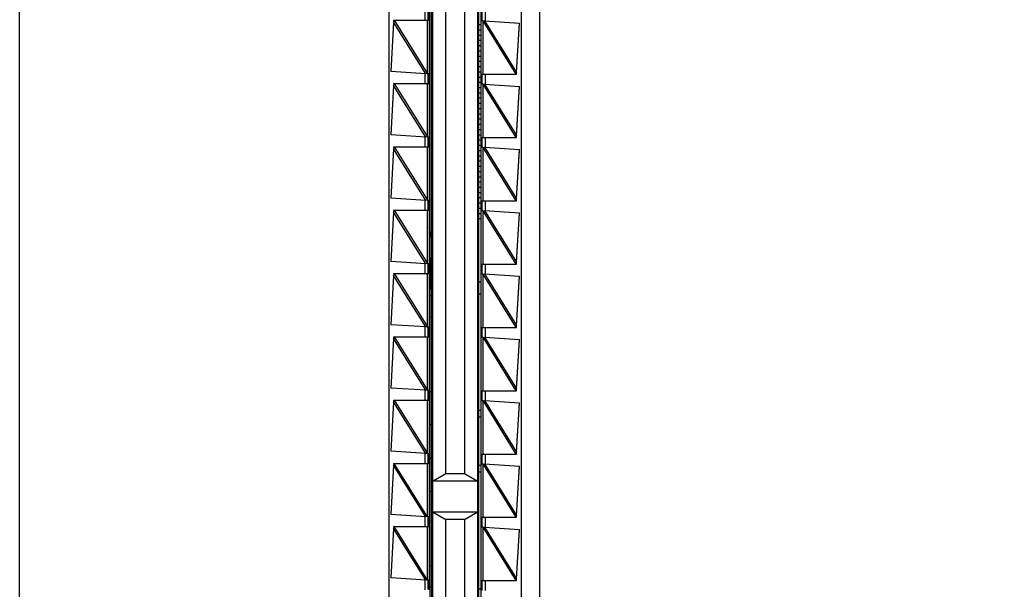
# Model space of a CAD drawing. Header units: inches. Extents: x 0 to 22, y 0 to 17.
# Tile 19 of 24: x 15.8 to 17.3, y 9.2 to 10. Entities that reach past the tile are written whole.
import ezdxf

# ---------------------------------------------------------------- set-up
doc = ezdxf.new("R2010")
doc.units = ezdxf.units.IN
doc.header["$LTSCALE"] = 1.21
doc.header["$MEASUREMENT"] = 0
doc.layers.get('0').update_dxf_attribs({"linetype": 'CONTINUOUS'})
doc.layers.add('DIMENSIONS', color=7, linetype='CONTINUOUS')
doc.styles.get("Standard").update_dxf_attribs({"font": 'txt', "width": 0.8})
doc.dimstyles.new('DIMSTYLE_2', dxfattribs={"dimtxt": 0.125, "dimasz": 0.18, "dimexe": 0.18, "dimexo": 0.0625, "dimgap": 0.09, "dimtad": 0, "dimtih": 1, "dimtoh": 1, "dimdec": 3, "dimzin": 4, "dimdsep": 46, "dimtxsty": 'STANDARD', "dimblk": '_FILLED', "dimblk1": '_FILLED', "dimblk2": '_FILLED', "dimcen": 0.09, "dimadec": 0, "dimazin": 0, "dimtp": 0.01, "dimtm": 0.01, "dimtfac": 1, "dimtdec": 3, "dimtofl": 0, "dimtmove": 0, "dimatfit": 3, "dimldrblk": '_FILLED', "dimfxl": 1, "dimtolj": 1, "dimtzin": 4, "dimarcsym": 0})

# ---------------------------------------------------------------- blocks, each defined once
blk = doc.blocks.new('*D16')
at = {"layer": 'DIMENSIONS', "color": 2, "linetype": 'CONTINUOUS'}
blk.add_line((16.1251, 11.5868), (17.27, 11.5868), dxfattribs=at)
at = {"layer": 'DIMENSIONS', "color": 2, "linetype": 'CONTINUOUS', "insert": (17.3325, 11.6493), "char_height": 0.125, "width": 1.425, "attachment_point": 1, "line_spacing_factor": 0.9}
blk.add_mtext('4.822{\\Ftxt.shx;\\W1.000000;\\H0.125000; }[122.48]', dxfattribs=at)
blk = doc.blocks.new('_FILLED')
at = {"color": 0, "linetype": 'BYBLOCK'}
blk.add_solid([(0, 0), (-1, 0.1736), (-1, -0.1736)], dxfattribs=at)
blk = doc.blocks.new('*D18')
at = {"layer": 'DIMENSIONS', "color": 2, "linetype": 'CONTINUOUS'}
blk.add_line((15.9375, 11.7744), (15.9375, 12.3963), dxfattribs=at)
at = {"layer": 'DIMENSIONS', "color": 2, "linetype": 'CONTINUOUS', "insert": (15.875, 12.4588), "char_height": 0.125, "width": 1.225, "attachment_point": 1, "rotation": 90, "line_spacing_factor": 0.9}
blk.add_mtext('.502{\\Ftxt.shx;\\W1.000000;\\H0.125000; }[12.75]', dxfattribs=at)

msp = doc.modelspace()

# ---------------------------------------------------------------- linework, layer by layer
at = {"color": 7, "linetype": 'CONTINUOUS'}
for p, q in [((15.8025, 6.77), (15.8025, 11.5816)), ((16.5825, 11.5816), (16.5825, 6.77)), ((16.4895, 10.9553), (16.4895, 7.3963)), ((16.3565, 10.9042), (16.3565, 7.4475)), ((16.4225, 7.4463), (16.4225, 10.9053)), ((16.5555, 7.4475), (16.5555, 10.9042)), ((16.4182, 10.8788), (16.4182, 7.4728)), ((16.4205, 10.8763), (16.4205, 7.4763)), ((16.4915, 7.4753), (16.4915, 10.8753)), ((16.4945, 10.8788), (16.4945, 7.4728)), ((16.4422, 9.3431), (16.4422, 10.8553)), ((16.4699, 10.8553), (16.4699, 9.3431)), ((16.4155, 10.0247), (16.4155, 10.0379)), ((16.4965, 10.0228), (16.4965, 10.0378)), ((16.3637, 10.021), (16.3593, 9.9469)), ((16.3636, 10.0238), (16.4175, 10.0238)), ((16.3636, 10.0238), (16.3638, 10.0218)), ((16.3644, 10.0238), (16.3637, 10.021)), ((16.3638, 10.0213), (16.3637, 10.021)), ((16.4155, 10.0238), (16.4155, 10.0247)), ((16.4915, 10.0175), (16.4945, 10.0175)), ((16.4975, 10.0228), (16.4945, 10.0228)), ((16.4975, 10.0228), (16.4998, 10.0232)), ((16.4998, 10.0232), (16.5527, 10.0197)), ((16.5478, 9.9457), (16.5527, 10.0197)), ((16.5478, 9.9453), (16.5526, 10.0191)), ((16.4915, 10.0096), (16.4945, 10.0096)), ((16.4915, 10.0017), (16.4945, 10.0017)), ((16.4915, 9.9938), (16.4945, 9.9938)), ((16.4915, 9.986), (16.4945, 9.986)), ((16.4915, 9.9781), (16.4945, 9.9781)), ((16.4915, 9.9702), (16.4945, 9.9702)), ((16.4915, 9.9623), (16.4945, 9.9623)), ((16.4121, 9.9435), (16.3593, 9.9469)), ((16.4144, 9.9438), (16.4121, 9.9435)), ((16.4144, 9.9438), (16.4175, 9.9438)), ((16.4155, 9.9429), (16.4155, 9.9438)), ((16.4915, 9.9545), (16.4945, 9.9545)), ((16.4915, 9.9466), (16.4945, 9.9466)), ((16.5471, 9.9428), (16.5478, 9.9457)), ((16.5478, 9.9452), (16.5478, 9.9453)), ((16.5478, 9.9449), (16.5478, 9.9452)), ((16.548, 9.9428), (16.5478, 9.9449)), ((16.3636, 9.9288), (16.4175, 9.9288)), ((16.3636, 9.9288), (16.3638, 9.9268)), ((16.3644, 9.9288), (16.3637, 9.926)), ((16.4155, 9.9429), (16.4155, 9.9297)), ((16.4155, 9.9297), (16.4155, 9.9429)), ((16.4155, 9.9288), (16.4155, 9.9297)), ((16.4915, 9.9387), (16.4945, 9.9387)), ((16.4915, 9.9309), (16.4945, 9.9309)), ((16.4945, 9.9428), (16.548, 9.9428)), ((16.4965, 9.9278), (16.4965, 9.9428)), ((16.3637, 9.926), (16.3593, 9.8519)), ((16.3638, 9.9263), (16.3637, 9.926)), ((16.4915, 9.923), (16.4945, 9.923)), ((16.4915, 9.9151), (16.4945, 9.9151)), ((16.4975, 9.9278), (16.4945, 9.9278)), ((16.4975, 9.9278), (16.4998, 9.9282)), ((16.4998, 9.9282), (16.5527, 9.9247)), ((16.5478, 9.8507), (16.5527, 9.9247)), ((16.5478, 9.8503), (16.5526, 9.9241)), ((16.4915, 9.9072), (16.4945, 9.9072)), ((16.4915, 9.8994), (16.4945, 9.8994)), ((16.4915, 9.8915), (16.4945, 9.8915)), ((16.4915, 9.8836), (16.4945, 9.8836)), ((16.4915, 9.8757), (16.4945, 9.8757)), ((16.4915, 9.8679), (16.4945, 9.8679)), ((16.4915, 9.86), (16.4945, 9.86)), ((16.4121, 9.8485), (16.3593, 9.8519)), ((16.4144, 9.8488), (16.4121, 9.8485)), ((16.4144, 9.8488), (16.4175, 9.8488)), ((16.4155, 9.8479), (16.4155, 9.8488)), ((16.4155, 9.8479), (16.4155, 9.8347)), ((16.4155, 9.8347), (16.4155, 9.8479)), ((16.4915, 9.8521), (16.4945, 9.8521)), ((16.4915, 9.8442), (16.4945, 9.8442)), ((16.4945, 9.8478), (16.548, 9.8478)), ((16.4965, 9.8328), (16.4965, 9.8478)), ((16.5471, 9.8478), (16.5478, 9.8507)), ((16.5478, 9.8502), (16.5478, 9.8503)), ((16.5478, 9.8499), (16.5478, 9.8502)), ((16.548, 9.8478), (16.5478, 9.8499)), ((16.3637, 9.831), (16.3593, 9.7569)), ((16.3636, 9.8338), (16.4175, 9.8338)), ((16.3636, 9.8338), (16.3638, 9.8318)), ((16.3644, 9.8338), (16.3637, 9.831)), ((16.3638, 9.8313), (16.3637, 9.831)), ((16.4155, 9.8338), (16.4155, 9.8347)), ((16.4915, 9.8364), (16.4945, 9.8364)), ((16.4915, 9.8285), (16.4945, 9.8285)), ((16.4975, 9.8328), (16.4945, 9.8328)), ((16.4975, 9.8328), (16.4998, 9.8332)), ((16.4998, 9.8332), (16.5527, 9.8297)), ((16.5478, 9.7557), (16.5527, 9.8297)), ((16.5478, 9.7553), (16.5526, 9.8291)), ((16.4915, 9.8206), (16.4945, 9.8206)), ((16.4915, 9.8127), (16.4945, 9.8127)), ((16.4915, 9.8049), (16.4945, 9.8049)), ((16.4915, 9.797), (16.4945, 9.797)), ((16.4915, 9.7891), (16.4945, 9.7891)), ((16.4915, 9.7812), (16.4945, 9.7812)), ((16.4915, 9.7734), (16.4945, 9.7734)), ((16.4121, 9.7535), (16.3593, 9.7569)), ((16.4144, 9.7538), (16.4121, 9.7535)), ((16.4144, 9.7538), (16.4175, 9.7538)), ((16.4155, 9.7529), (16.4155, 9.7538)), ((16.4155, 9.7529), (16.4155, 9.7397)), ((16.4155, 9.7397), (16.4155, 9.7529)), ((16.4915, 9.7655), (16.4945, 9.7655)), ((16.4915, 9.7576), (16.4945, 9.7576)), ((16.4945, 9.7528), (16.548, 9.7528)), ((16.4965, 9.7378), (16.4965, 9.7528)), ((16.5471, 9.7528), (16.5478, 9.7557)), ((16.5478, 9.7552), (16.5478, 9.7553)), ((16.5478, 9.7549), (16.5478, 9.7552)), ((16.548, 9.7528), (16.5478, 9.7549)), ((16.3636, 9.7388), (16.4175, 9.7388)), ((16.3636, 9.7388), (16.3638, 9.7368)), ((16.3644, 9.7388), (16.3637, 9.736)), ((16.4155, 9.7388), (16.4155, 9.7397)), ((16.4915, 9.7497), (16.4945, 9.7497)), ((16.4915, 9.7419), (16.4945, 9.7419)), ((16.4975, 9.7378), (16.4945, 9.7378)), ((16.4975, 9.7378), (16.4998, 9.7382)), ((16.4998, 9.7382), (16.5527, 9.7347)), ((16.3637, 9.736), (16.3593, 9.6619)), ((16.3638, 9.7363), (16.3637, 9.736)), ((16.4915, 9.734), (16.4945, 9.734)), ((16.4915, 9.7261), (16.4945, 9.7261)), ((16.5478, 9.6607), (16.5527, 9.7347)), ((16.5478, 9.6603), (16.5526, 9.7341)), ((16.4182, 9.7066), (16.4205, 9.7066)), ((16.4182, 9.6988), (16.4205, 9.6988)), ((16.4186, 9.7066), (16.4186, 9.6988)), ((16.4182, 9.6673), (16.4205, 9.6673)), ((16.4186, 9.6673), (16.4186, 9.621)), ((16.4121, 9.6585), (16.3593, 9.6619)), ((16.4144, 9.6588), (16.4121, 9.6585)), ((16.4144, 9.6588), (16.4175, 9.6588)), ((16.4155, 9.6579), (16.4155, 9.6588)), ((16.4155, 9.6579), (16.4155, 9.6447)), ((16.4155, 9.6447), (16.4155, 9.6579)), ((16.4945, 9.6578), (16.548, 9.6578)), ((16.4965, 9.6428), (16.4965, 9.6578)), ((16.5471, 9.6578), (16.5478, 9.6607)), ((16.5478, 9.6602), (16.5478, 9.6603)), ((16.5478, 9.6599), (16.5478, 9.6602)), ((16.548, 9.6578), (16.5478, 9.6599)), ((16.3637, 9.641), (16.3593, 9.5669)), ((16.3636, 9.6438), (16.4175, 9.6438)), ((16.3636, 9.6438), (16.3638, 9.6418)), ((16.3644, 9.6438), (16.3637, 9.641)), ((16.3638, 9.6413), (16.3637, 9.641)), ((16.4155, 9.6438), (16.4155, 9.6447)), ((16.4975, 9.6428), (16.4945, 9.6428)), ((16.4975, 9.6428), (16.4998, 9.6432)), ((16.4998, 9.6432), (16.5527, 9.6397)), ((16.5478, 9.5657), (16.5527, 9.6397)), ((16.5478, 9.5653), (16.5526, 9.6391)), ((16.4182, 9.621), (16.4205, 9.621)), ((16.4945, 9.6309), (16.4915, 9.6309)), ((16.4182, 9.6102), (16.4205, 9.6102)), ((16.4915, 9.6131), (16.4945, 9.6131)), ((16.4182, 9.5787), (16.4205, 9.5787)), ((16.4121, 9.5635), (16.3593, 9.5669)), ((16.4144, 9.5638), (16.4121, 9.5635)), ((16.4144, 9.5638), (16.4175, 9.5638)), ((16.4155, 9.5629), (16.4155, 9.5638)), ((16.4155, 9.5629), (16.4155, 9.5497)), ((16.4155, 9.5497), (16.4155, 9.5629)), ((16.4945, 9.5628), (16.548, 9.5628)), ((16.4965, 9.5478), (16.4965, 9.5628)), ((16.5471, 9.5628), (16.5478, 9.5657)), ((16.5478, 9.5652), (16.5478, 9.5653)), ((16.5478, 9.5649), (16.5478, 9.5652)), ((16.548, 9.5628), (16.5478, 9.5649)), ((16.3637, 9.546), (16.3593, 9.4719)), ((16.3636, 9.5488), (16.4175, 9.5488)), ((16.3636, 9.5488), (16.3638, 9.5468)), ((16.3644, 9.5488), (16.3637, 9.546)), ((16.3638, 9.5463), (16.3637, 9.546)), ((16.4155, 9.5488), (16.4155, 9.5497)), ((16.4975, 9.5478), (16.4945, 9.5478)), ((16.4975, 9.5478), (16.4998, 9.5482)), ((16.4998, 9.5482), (16.5527, 9.5447)), ((16.5478, 9.4707), (16.5527, 9.5447)), ((16.5478, 9.4703), (16.5526, 9.5441)), ((16.4121, 9.4685), (16.3593, 9.4719)), ((16.4144, 9.4688), (16.4121, 9.4685)), ((16.4144, 9.4688), (16.4175, 9.4688)), ((16.4155, 9.4679), (16.4155, 9.4688)), ((16.4155, 9.4679), (16.4155, 9.4547)), ((16.4155, 9.4547), (16.4155, 9.4679)), ((16.4182, 9.4665), (16.4205, 9.4665)), ((16.4945, 9.4678), (16.548, 9.4678)), ((16.4965, 9.4528), (16.4965, 9.4678)), ((16.5471, 9.4678), (16.5478, 9.4707)), ((16.5478, 9.4702), (16.5478, 9.4703)), ((16.5478, 9.4699), (16.5478, 9.4702)), ((16.548, 9.4678), (16.5478, 9.4699)), ((16.3637, 9.451), (16.3593, 9.3769)), ((16.3636, 9.4538), (16.4175, 9.4538)), ((16.3636, 9.4538), (16.3638, 9.4518)), ((16.3644, 9.4538), (16.3637, 9.451)), ((16.3638, 9.4513), (16.3637, 9.451)), ((16.4155, 9.4538), (16.4155, 9.4547)), ((16.4975, 9.4528), (16.4945, 9.4528)), ((16.4975, 9.4528), (16.4998, 9.4532)), ((16.4998, 9.4532), (16.5527, 9.4497)), ((16.5478, 9.3757), (16.5527, 9.4497)), ((16.5478, 9.3753), (16.5526, 9.4491)), ((16.4945, 9.4379), (16.4915, 9.4379)), ((16.4945, 9.4281), (16.4915, 9.4281)), ((16.4182, 9.4173), (16.4205, 9.4173)), ((16.4121, 9.3735), (16.3593, 9.3769)), ((16.4144, 9.3738), (16.4121, 9.3735)), ((16.4144, 9.3738), (16.4175, 9.3738)), ((16.4155, 9.3729), (16.4155, 9.3738)), ((16.4155, 9.3729), (16.4155, 9.3597)), ((16.4155, 9.3597), (16.4155, 9.3729)), ((16.4945, 9.3728), (16.548, 9.3728)), ((16.4965, 9.3578), (16.4965, 9.3728)), ((16.5471, 9.3728), (16.5478, 9.3757)), ((16.5478, 9.3752), (16.5478, 9.3753)), ((16.5478, 9.3749), (16.5478, 9.3752)), ((16.548, 9.3728), (16.5478, 9.3749)), ((16.3637, 9.356), (16.3593, 9.2819)), ((16.3636, 9.3588), (16.4175, 9.3588)), ((16.3636, 9.3588), (16.3638, 9.3568)), ((16.3644, 9.3588), (16.3637, 9.356)), ((16.3638, 9.3563), (16.3637, 9.356)), ((16.4155, 9.3588), (16.4155, 9.3597)), ((16.4205, 9.3664), (16.4182, 9.3664)), ((16.4945, 9.3555), (16.4915, 9.3555)), ((16.4975, 9.3578), (16.4945, 9.3578)), ((16.4975, 9.3578), (16.4998, 9.3582)), ((16.4998, 9.3582), (16.5527, 9.3547)), ((16.5478, 9.2807), (16.5527, 9.3547)), ((16.5478, 9.2803), (16.5526, 9.3541)), ((16.4422, 9.3431), (16.4229, 9.3319)), ((16.4699, 9.3431), (16.4422, 9.3431)), ((16.4891, 9.3319), (16.4699, 9.3431)), ((16.4945, 9.3457), (16.4915, 9.3457)), ((16.4895, 9.3319), (16.4225, 9.3319)), ((16.4182, 9.3172), (16.4205, 9.3172)), ((16.4121, 9.2785), (16.3593, 9.2819)), ((16.4144, 9.2788), (16.4121, 9.2785)), ((16.4144, 9.2788), (16.4175, 9.2788)), ((16.4155, 9.2779), (16.4155, 9.2788)), ((16.4891, 9.2855), (16.4229, 9.2855)), ((16.4229, 9.2855), (16.4422, 9.2743)), ((16.4699, 9.2743), (16.4891, 9.2855)), ((16.5471, 9.2778), (16.5478, 9.2807)), ((16.5478, 9.2802), (16.5478, 9.2803)), ((16.5478, 9.2799), (16.5478, 9.2802)), ((16.548, 9.2778), (16.5478, 9.2799)), ((16.4155, 9.2779), (16.4155, 9.2647)), ((16.4155, 9.2647), (16.4155, 9.2779)), ((16.4155, 9.2638), (16.4155, 9.2647)), ((16.4699, 9.2743), (16.4422, 9.2743)), ((16.4422, 7.4963), (16.4422, 9.2743)), ((16.4699, 9.2743), (16.4699, 7.4963)), ((16.4945, 9.2778), (16.548, 9.2778)), ((16.4965, 9.2628), (16.4965, 9.2778)), ((16.3637, 9.261), (16.3593, 9.1869)), ((16.3636, 9.2638), (16.4175, 9.2638)), ((16.3636, 9.2638), (16.3638, 9.2618)), ((16.3644, 9.2638), (16.3637, 9.261)), ((16.3638, 9.2613), (16.3637, 9.261)), ((16.4975, 9.2628), (16.4945, 9.2628)), ((16.4975, 9.2628), (16.4998, 9.2632)), ((16.4998, 9.2632), (16.5527, 9.2597)), ((16.5478, 9.1857), (16.5527, 9.2597)), ((16.5478, 9.1853), (16.5526, 9.2591)), ((16.4182, 9.205), (16.4205, 9.205)), ((16.4121, 9.1835), (16.3593, 9.1869)), ((16.4144, 9.1838), (16.4121, 9.1835)), ((16.4144, 9.1838), (16.4175, 9.1838)), ((16.4155, 9.1829), (16.4155, 9.1838)), ((16.4155, 9.1829), (16.4155, 9.1697)), ((16.4155, 9.1697), (16.4155, 9.1829)), ((16.4945, 9.1828), (16.548, 9.1828)), ((16.4965, 9.1678), (16.4965, 9.1828)), ((16.5471, 9.1828), (16.5478, 9.1857)), ((16.5478, 9.1852), (16.5478, 9.1853)), ((16.5478, 9.1849), (16.5478, 9.1852)), ((16.548, 9.1828), (16.5478, 9.1849)), ((16.4182, 9.1735), (16.4205, 9.1735)), ((16.4915, 9.1705), (16.4945, 9.1705))]:
    msp.add_line(p, q, dxfattribs=at)
at = {"color": 9, "linetype": 'CONTINUOUS'}
for p, q in [((16.4106, 10.0386), (16.4106, 10.0238)), ((16.5015, 10.0231), (16.5015, 10.0378)), ((16.4121, 9.9435), (16.3637, 10.021)), ((16.3644, 10.0238), (16.4145, 9.9437)), ((16.4145, 9.9437), (16.4145, 10.0238)), ((16.4175, 9.9438), (16.4175, 10.0238)), ((16.4974, 10.023), (16.4974, 9.9428)), ((16.4974, 10.023), (16.5471, 9.9428)), ((16.4998, 10.0232), (16.5478, 9.9457)), ((16.3644, 9.9288), (16.4145, 9.8487)), ((16.4106, 9.9436), (16.4106, 9.9288)), ((16.4145, 9.8487), (16.4145, 9.9288)), ((16.4175, 9.8488), (16.4175, 9.9288)), ((16.5015, 9.9281), (16.5015, 9.9428)), ((16.4121, 9.8485), (16.3637, 9.926)), ((16.4974, 9.928), (16.4974, 9.8478)), ((16.4974, 9.928), (16.5471, 9.8478)), ((16.4998, 9.9282), (16.5478, 9.8507)), ((16.4106, 9.8486), (16.4106, 9.8338)), ((16.5015, 9.8331), (16.5015, 9.8478)), ((16.4121, 9.7535), (16.3637, 9.831)), ((16.3644, 9.8338), (16.4145, 9.7537)), ((16.4145, 9.7537), (16.4145, 9.8338)), ((16.4175, 9.7538), (16.4175, 9.8338)), ((16.4974, 9.833), (16.4974, 9.7528)), ((16.4974, 9.833), (16.5471, 9.7528)), ((16.4998, 9.8332), (16.5478, 9.7557)), ((16.4106, 9.7536), (16.4106, 9.7388)), ((16.5015, 9.7381), (16.5015, 9.7528)), ((16.3644, 9.7388), (16.4145, 9.6587)), ((16.4145, 9.6587), (16.4145, 9.7388)), ((16.4175, 9.6588), (16.4175, 9.7388)), ((16.4974, 9.738), (16.4974, 9.6578)), ((16.4974, 9.738), (16.5471, 9.6578)), ((16.4998, 9.7382), (16.5478, 9.6607)), ((16.4121, 9.6585), (16.3637, 9.736)), ((16.4106, 9.6586), (16.4106, 9.6438)), ((16.5015, 9.6431), (16.5015, 9.6578)), ((16.4121, 9.5635), (16.3637, 9.641)), ((16.3644, 9.6438), (16.4145, 9.5637)), ((16.4145, 9.5637), (16.4145, 9.6438)), ((16.4175, 9.5638), (16.4175, 9.6438)), ((16.4974, 9.643), (16.4974, 9.5628)), ((16.4974, 9.643), (16.5471, 9.5628)), ((16.4998, 9.6432), (16.5478, 9.5657)), ((16.4106, 9.5636), (16.4106, 9.5488)), ((16.5015, 9.5481), (16.5015, 9.5628)), ((16.4121, 9.4685), (16.3637, 9.546)), ((16.3644, 9.5488), (16.4145, 9.4687)), ((16.4145, 9.4687), (16.4145, 9.5488)), ((16.4175, 9.4688), (16.4175, 9.5488)), ((16.4974, 9.548), (16.4974, 9.4678)), ((16.4974, 9.548), (16.5471, 9.4678)), ((16.4998, 9.5482), (16.5478, 9.4707)), ((16.4106, 9.4686), (16.4106, 9.4538)), ((16.5015, 9.4531), (16.5015, 9.4678)), ((16.4121, 9.3735), (16.3637, 9.451)), ((16.3644, 9.4538), (16.4145, 9.3737)), ((16.4145, 9.3737), (16.4145, 9.4538)), ((16.4175, 9.3738), (16.4175, 9.4538)), ((16.4974, 9.453), (16.4974, 9.3728)), ((16.4974, 9.453), (16.5471, 9.3728)), ((16.4998, 9.4532), (16.5478, 9.3757)), ((16.4106, 9.3736), (16.4106, 9.3588)), ((16.5015, 9.3581), (16.5015, 9.3728)), ((16.4121, 9.2785), (16.3637, 9.356)), ((16.4145, 9.2787), (16.3644, 9.3588)), ((16.4145, 9.2787), (16.4145, 9.3588)), ((16.4175, 9.2788), (16.4175, 9.3588)), ((16.4974, 9.358), (16.4974, 9.2778)), ((16.4974, 9.358), (16.5471, 9.2778)), ((16.4998, 9.3582), (16.5478, 9.2807)), ((16.4106, 9.2786), (16.4106, 9.2638)), ((16.5015, 9.2631), (16.5015, 9.2778)), ((16.4121, 9.1835), (16.3637, 9.261)), ((16.4145, 9.1837), (16.3644, 9.2638)), ((16.4145, 9.1837), (16.4145, 9.2638)), ((16.4175, 9.1838), (16.4175, 9.2638)), ((16.4974, 9.263), (16.4974, 9.1828)), ((16.4974, 9.263), (16.5471, 9.1828)), ((16.4998, 9.2632), (16.5478, 9.1857)), ((16.4106, 9.1836), (16.4106, 9.1688)), ((16.5015, 9.1681), (16.5015, 9.1828))]:
    msp.add_line(p, q, dxfattribs=at)
at = {"color": 7, "linetype": 'CONTINUOUS'}
for points in [[(16.3638, 10.0218), (16.3638, 10.0216), (16.3638, 10.0213)], [(16.3638, 9.9268), (16.3638, 9.9266), (16.3638, 9.9263)], [(16.3638, 9.8318), (16.3638, 9.8316), (16.3638, 9.8313)], [(16.3638, 9.7368), (16.3638, 9.7366), (16.3638, 9.7363)], [(16.3638, 9.6418), (16.3638, 9.6416), (16.3638, 9.6413)], [(16.3638, 9.5468), (16.3638, 9.5466), (16.3638, 9.5463)], [(16.3638, 9.4518), (16.3638, 9.4516), (16.3638, 9.4513)], [(16.3638, 9.3568), (16.3638, 9.3566), (16.3638, 9.3563)], [(16.3638, 9.2618), (16.3638, 9.2616), (16.3638, 9.2613)]]:
    msp.add_lwpolyline(points, dxfattribs=at)
for points in [[(16.4175, 10.0238), (16.4175, 10.0238), (16.4175, 10.0238), (16.4175, 10.0238), (16.4175, 10.0238), (16.4175, 10.0238), (16.4175, 10.0238), (16.4175, 10.0239), (16.4175, 10.0239), (16.4175, 10.024), (16.4175, 10.024), (16.4175, 10.0241), (16.4175, 10.0243), (16.4175, 10.0244), (16.4175, 10.0245), (16.4175, 10.0247), (16.4175, 10.0249), (16.4176, 10.0252), (16.4176, 10.0255), (16.4176, 10.026), (16.4176, 10.0266), (16.4176, 10.0272), (16.4176, 10.0278), (16.4176, 10.0285), (16.4176, 10.0291), (16.4176, 10.0301), (16.4176, 10.0313), (16.4176, 10.0325), (16.4176, 10.0335), (16.4176, 10.0342), (16.4176, 10.0348), (16.4176, 10.0355), (16.4176, 10.0361), (16.4176, 10.0366), (16.4176, 10.0371), (16.4176, 10.0375), (16.4175, 10.0377), (16.4175, 10.0379), (16.4175, 10.0381), (16.4175, 10.0382), (16.4175, 10.0384), (16.4175, 10.0385), (16.4175, 10.0386), (16.4175, 10.0387), (16.4175, 10.0387), (16.4175, 10.0388), (16.4175, 10.0388), (16.4175, 10.0388), (16.4175, 10.0388), (16.4175, 10.0388), (16.4175, 10.0388), (16.4175, 10.0388), (16.4175, 10.0388)], [(16.4175, 9.9288), (16.4175, 9.9288), (16.4175, 9.9288), (16.4175, 9.9288), (16.4175, 9.9288), (16.4175, 9.9288), (16.4175, 9.9288), (16.4175, 9.9289), (16.4175, 9.9289), (16.4175, 9.929), (16.4175, 9.929), (16.4175, 9.9291), (16.4175, 9.9293), (16.4175, 9.9294), (16.4175, 9.9295), (16.4175, 9.9297), (16.4175, 9.9299), (16.4176, 9.9302), (16.4176, 9.9305), (16.4176, 9.931), (16.4176, 9.9316), (16.4176, 9.9322), (16.4176, 9.9328), (16.4176, 9.9335), (16.4176, 9.9341), (16.4176, 9.9351), (16.4176, 9.9363), (16.4176, 9.9375), (16.4176, 9.9385), (16.4176, 9.9392), (16.4176, 9.9398), (16.4176, 9.9405), (16.4176, 9.9411), (16.4176, 9.9416), (16.4176, 9.9421), (16.4176, 9.9425), (16.4175, 9.9427), (16.4175, 9.9429), (16.4175, 9.9431), (16.4175, 9.9432), (16.4175, 9.9434), (16.4175, 9.9435), (16.4175, 9.9436), (16.4175, 9.9437), (16.4175, 9.9437), (16.4175, 9.9438), (16.4175, 9.9438), (16.4175, 9.9438), (16.4175, 9.9438), (16.4175, 9.9438), (16.4175, 9.9438), (16.4175, 9.9438), (16.4175, 9.9438)], [(16.4175, 9.8338), (16.4175, 9.8338), (16.4175, 9.8338), (16.4175, 9.8338), (16.4175, 9.8338), (16.4175, 9.8338), (16.4175, 9.8338), (16.4175, 9.8339), (16.4175, 9.8339), (16.4175, 9.834), (16.4175, 9.834), (16.4175, 9.8341), (16.4175, 9.8343), (16.4175, 9.8344), (16.4175, 9.8345), (16.4175, 9.8347), (16.4175, 9.8349), (16.4176, 9.8352), (16.4176, 9.8355), (16.4176, 9.836), (16.4176, 9.8366), (16.4176, 9.8372), (16.4176, 9.8378), (16.4176, 9.8385), (16.4176, 9.8391), (16.4176, 9.8401), (16.4176, 9.8413), (16.4176, 9.8425), (16.4176, 9.8435), (16.4176, 9.8442), (16.4176, 9.8448), (16.4176, 9.8455), (16.4176, 9.8461), (16.4176, 9.8466), (16.4176, 9.8471), (16.4176, 9.8475), (16.4175, 9.8477), (16.4175, 9.8479), (16.4175, 9.8481), (16.4175, 9.8482), (16.4175, 9.8484), (16.4175, 9.8485), (16.4175, 9.8486), (16.4175, 9.8487), (16.4175, 9.8487), (16.4175, 9.8488), (16.4175, 9.8488), (16.4175, 9.8488), (16.4175, 9.8488), (16.4175, 9.8488), (16.4175, 9.8488), (16.4175, 9.8488), (16.4175, 9.8488)], [(16.4175, 9.7388), (16.4175, 9.7388), (16.4175, 9.7388), (16.4175, 9.7388), (16.4175, 9.7388), (16.4175, 9.7388), (16.4175, 9.7388), (16.4175, 9.7389), (16.4175, 9.7389), (16.4175, 9.739), (16.4175, 9.739), (16.4175, 9.7391), (16.4175, 9.7393), (16.4175, 9.7394), (16.4175, 9.7395), (16.4175, 9.7397), (16.4175, 9.7399), (16.4176, 9.7402), (16.4176, 9.7405), (16.4176, 9.741), (16.4176, 9.7416), (16.4176, 9.7422), (16.4176, 9.7428), (16.4176, 9.7435), (16.4176, 9.7441), (16.4176, 9.7451), (16.4176, 9.7463), (16.4176, 9.7475), (16.4176, 9.7485), (16.4176, 9.7492), (16.4176, 9.7498), (16.4176, 9.7505), (16.4176, 9.7511), (16.4176, 9.7516), (16.4176, 9.7521), (16.4176, 9.7525), (16.4175, 9.7527), (16.4175, 9.7529), (16.4175, 9.7531), (16.4175, 9.7532), (16.4175, 9.7534), (16.4175, 9.7535), (16.4175, 9.7536), (16.4175, 9.7537), (16.4175, 9.7537), (16.4175, 9.7538), (16.4175, 9.7538), (16.4175, 9.7538), (16.4175, 9.7538), (16.4175, 9.7538), (16.4175, 9.7538), (16.4175, 9.7538), (16.4175, 9.7538)], [(16.4175, 9.6438), (16.4175, 9.6438), (16.4175, 9.6438), (16.4175, 9.6438), (16.4175, 9.6438), (16.4175, 9.6438), (16.4175, 9.6438), (16.4175, 9.6439), (16.4175, 9.6439), (16.4175, 9.644), (16.4175, 9.644), (16.4175, 9.6441), (16.4175, 9.6443), (16.4175, 9.6444), (16.4175, 9.6445), (16.4175, 9.6447), (16.4175, 9.6449), (16.4176, 9.6452), (16.4176, 9.6455), (16.4176, 9.646), (16.4176, 9.6466), (16.4176, 9.6472), (16.4176, 9.6478), (16.4176, 9.6485), (16.4176, 9.6491), (16.4176, 9.6501), (16.4176, 9.6513), (16.4176, 9.6525), (16.4176, 9.6535), (16.4176, 9.6542), (16.4176, 9.6548), (16.4176, 9.6555), (16.4176, 9.6561), (16.4176, 9.6566), (16.4176, 9.6571), (16.4176, 9.6575), (16.4175, 9.6577), (16.4175, 9.6579), (16.4175, 9.6581), (16.4175, 9.6582), (16.4175, 9.6584), (16.4175, 9.6585), (16.4175, 9.6586), (16.4175, 9.6587), (16.4175, 9.6587), (16.4175, 9.6588), (16.4175, 9.6588), (16.4175, 9.6588), (16.4175, 9.6588), (16.4175, 9.6588), (16.4175, 9.6588), (16.4175, 9.6588), (16.4175, 9.6588)], [(16.4175, 9.5488), (16.4175, 9.5488), (16.4175, 9.5488), (16.4175, 9.5488), (16.4175, 9.5488), (16.4175, 9.5488), (16.4175, 9.5488), (16.4175, 9.5489), (16.4175, 9.5489), (16.4175, 9.549), (16.4175, 9.549), (16.4175, 9.5491), (16.4175, 9.5493), (16.4175, 9.5494), (16.4175, 9.5495), (16.4175, 9.5497), (16.4175, 9.5499), (16.4176, 9.5502), (16.4176, 9.5505), (16.4176, 9.551), (16.4176, 9.5516), (16.4176, 9.5522), (16.4176, 9.5528), (16.4176, 9.5535), (16.4176, 9.5541), (16.4176, 9.5551), (16.4176, 9.5563), (16.4176, 9.5575), (16.4176, 9.5585), (16.4176, 9.5592), (16.4176, 9.5598), (16.4176, 9.5605), (16.4176, 9.5611), (16.4176, 9.5616), (16.4176, 9.5621), (16.4176, 9.5625), (16.4175, 9.5627), (16.4175, 9.5629), (16.4175, 9.5631), (16.4175, 9.5632), (16.4175, 9.5634), (16.4175, 9.5635), (16.4175, 9.5636), (16.4175, 9.5637), (16.4175, 9.5637), (16.4175, 9.5638), (16.4175, 9.5638), (16.4175, 9.5638), (16.4175, 9.5638), (16.4175, 9.5638), (16.4175, 9.5638), (16.4175, 9.5638), (16.4175, 9.5638)], [(16.4175, 9.4538), (16.4175, 9.4538), (16.4175, 9.4538), (16.4175, 9.4538), (16.4175, 9.4538), (16.4175, 9.4538), (16.4175, 9.4538), (16.4175, 9.4539), (16.4175, 9.4539), (16.4175, 9.454), (16.4175, 9.454), (16.4175, 9.4541), (16.4175, 9.4543), (16.4175, 9.4544), (16.4175, 9.4545), (16.4175, 9.4547), (16.4175, 9.4549), (16.4176, 9.4552), (16.4176, 9.4555), (16.4176, 9.456), (16.4176, 9.4566), (16.4176, 9.4572), (16.4176, 9.4578), (16.4176, 9.4585), (16.4176, 9.4591), (16.4176, 9.4601), (16.4176, 9.4613), (16.4176, 9.4625), (16.4176, 9.4635), (16.4176, 9.4642), (16.4176, 9.4648), (16.4176, 9.4655), (16.4176, 9.4661), (16.4176, 9.4666), (16.4176, 9.4671), (16.4176, 9.4675), (16.4175, 9.4677), (16.4175, 9.4679), (16.4175, 9.4681), (16.4175, 9.4682), (16.4175, 9.4684), (16.4175, 9.4685), (16.4175, 9.4686), (16.4175, 9.4687), (16.4175, 9.4687), (16.4175, 9.4688), (16.4175, 9.4688), (16.4175, 9.4688), (16.4175, 9.4688), (16.4175, 9.4688), (16.4175, 9.4688), (16.4175, 9.4688), (16.4175, 9.4688)], [(16.4175, 9.3588), (16.4175, 9.3588), (16.4175, 9.3588), (16.4175, 9.3588), (16.4175, 9.3588), (16.4175, 9.3588), (16.4175, 9.3588), (16.4175, 9.3589), (16.4175, 9.3589), (16.4175, 9.359), (16.4175, 9.359), (16.4175, 9.3591), (16.4175, 9.3593), (16.4175, 9.3594), (16.4175, 9.3595), (16.4175, 9.3597), (16.4175, 9.3599), (16.4176, 9.3602), (16.4176, 9.3605), (16.4176, 9.361), (16.4176, 9.3616), (16.4176, 9.3622), (16.4176, 9.3628), (16.4176, 9.3635), (16.4176, 9.3641), (16.4176, 9.3651), (16.4176, 9.3663), (16.4176, 9.3675), (16.4176, 9.3685), (16.4176, 9.3692), (16.4176, 9.3698), (16.4176, 9.3705), (16.4176, 9.3711), (16.4176, 9.3716), (16.4176, 9.3721), (16.4176, 9.3725), (16.4175, 9.3727), (16.4175, 9.3729), (16.4175, 9.3731), (16.4175, 9.3732), (16.4175, 9.3734), (16.4175, 9.3735), (16.4175, 9.3736), (16.4175, 9.3737), (16.4175, 9.3737), (16.4175, 9.3738), (16.4175, 9.3738), (16.4175, 9.3738), (16.4175, 9.3738), (16.4175, 9.3738), (16.4175, 9.3738), (16.4175, 9.3738), (16.4175, 9.3738)], [(16.4175, 9.2638), (16.4175, 9.2638), (16.4175, 9.2638), (16.4175, 9.2638), (16.4175, 9.2638), (16.4175, 9.2638), (16.4175, 9.2638), (16.4175, 9.2639), (16.4175, 9.2639), (16.4175, 9.264), (16.4175, 9.264), (16.4175, 9.2641), (16.4175, 9.2643), (16.4175, 9.2644), (16.4175, 9.2645), (16.4175, 9.2647), (16.4175, 9.2649), (16.4176, 9.2652), (16.4176, 9.2655), (16.4176, 9.266), (16.4176, 9.2666), (16.4176, 9.2672), (16.4176, 9.2678), (16.4176, 9.2685), (16.4176, 9.2691), (16.4176, 9.2701), (16.4176, 9.2713), (16.4176, 9.2725), (16.4176, 9.2735), (16.4176, 9.2742), (16.4176, 9.2748), (16.4176, 9.2755), (16.4176, 9.2761), (16.4176, 9.2766), (16.4176, 9.2771), (16.4176, 9.2775), (16.4175, 9.2777), (16.4175, 9.2779), (16.4175, 9.2781), (16.4175, 9.2782), (16.4175, 9.2784), (16.4175, 9.2785), (16.4175, 9.2786), (16.4175, 9.2787), (16.4175, 9.2787), (16.4175, 9.2788), (16.4175, 9.2788), (16.4175, 9.2788), (16.4175, 9.2788), (16.4175, 9.2788), (16.4175, 9.2788), (16.4175, 9.2788), (16.4175, 9.2788)], [(16.4175, 9.1688), (16.4175, 9.1688), (16.4175, 9.1688), (16.4175, 9.1688), (16.4175, 9.1688), (16.4175, 9.1688), (16.4175, 9.1688), (16.4175, 9.1689), (16.4175, 9.1689), (16.4175, 9.169), (16.4175, 9.169), (16.4175, 9.1691), (16.4175, 9.1693), (16.4175, 9.1694), (16.4175, 9.1695), (16.4175, 9.1697), (16.4175, 9.1699), (16.4176, 9.1702), (16.4176, 9.1705), (16.4176, 9.171), (16.4176, 9.1716), (16.4176, 9.1722), (16.4176, 9.1728), (16.4176, 9.1735), (16.4176, 9.1741), (16.4176, 9.1751), (16.4176, 9.1763), (16.4176, 9.1775), (16.4176, 9.1785), (16.4176, 9.1792), (16.4176, 9.1798), (16.4176, 9.1805), (16.4176, 9.1811), (16.4176, 9.1816), (16.4176, 9.1821), (16.4176, 9.1825), (16.4175, 9.1827), (16.4175, 9.1829), (16.4175, 9.1831), (16.4175, 9.1832), (16.4175, 9.1834), (16.4175, 9.1835), (16.4175, 9.1836), (16.4175, 9.1837), (16.4175, 9.1837), (16.4175, 9.1838), (16.4175, 9.1838), (16.4175, 9.1838), (16.4175, 9.1838), (16.4175, 9.1838), (16.4175, 9.1838), (16.4175, 9.1838), (16.4175, 9.1838)]]:
    msp.add_open_spline(points, degree=3, knots=[0, 0, 0, 0, 0.000262, 0.000478, 0.000762, 0.001117, 0.001544, 0.002618, 0.005649, 0.009863, 0.015252, 0.021806, 0.029509, 0.038344, 0.04829, 0.059322, 0.071416, 0.084541, 0.113757, 0.146691, 0.183026, 0.222412, 0.26447, 0.308796, 0.354963, 0.402526, 0.5, 0.597474, 0.645037, 0.691204, 0.73553, 0.777588, 0.816974, 0.853309, 0.886243, 0.915459, 0.928584, 0.940678, 0.95171, 0.961656, 0.970491, 0.978194, 0.984748, 0.990137, 0.994351, 0.997382, 0.998456, 0.998883, 0.999238, 0.999522, 0.999738, 1, 1, 1, 1], dxfattribs=at)

# ---------------------------------------------------------------- dimensions: what is measured, and where the dimension line sits
at = {"layer": 'DIMENSIONS', "color": 2, "linetype": 'CONTINUOUS'}
for feature_location, offset, dtype, origin, picture, middle in [((15.9375, 11.7744), (0, 0.6219), 1, (16.4395, 6.7648), '*D18', (15.9375, 13.0713)), ((16.1251, 11.5868), (1.1449, 0), 0, (16.5646, 6.7648), '*D16', (18.045, 11.5868))]:
    dim = msp.add_ordinate_dim(feature_location=feature_location, offset=offset, dtype=dtype, origin=origin, dimstyle='DIMSTYLE_2', dxfattribs=at)
    dim.commit()
    dim.dimension.update_dxf_attribs({"geometry": picture, "text_midpoint": middle})

doc.saveas('drawing.dxf')
